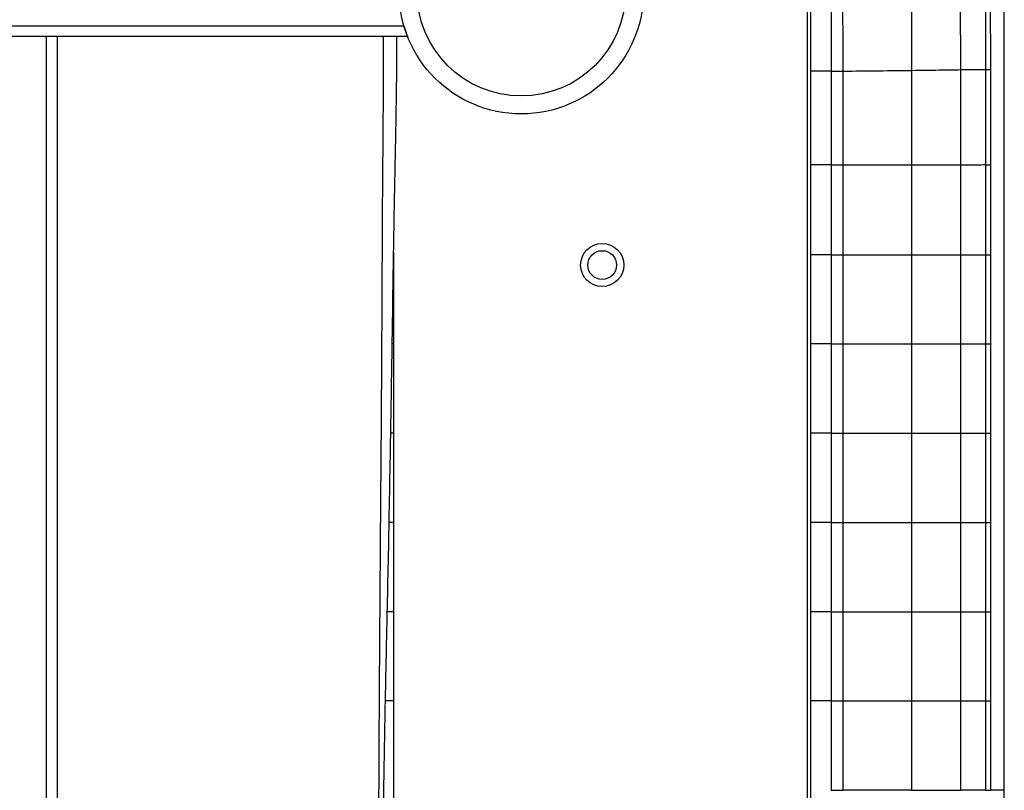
# Paper-space layout '_Bottom' of a CAD drawing. Header units: millimetres. Extents: x -908 to 908, y -619 to 155.
# Tile 13 of 14: x 635 to 908, y -222 to -8. Entities that reach past the tile are written whole.
import ezdxf

# ---------------------------------------------------------------- set-up
doc = ezdxf.new("R2010")
doc.units = ezdxf.units.MM

psp = doc.layouts.new('_Bottom')

# ---------------------------------------------------------------- linework, layer by layer
at = {"color": 7, "linetype": 'Continuous', "lineweight": 25}
for p, q in [((904.56, -21.67), (904.36, 6.92)), ((908.27, -450.75), (908.27, 6.83)), ((853.5, 0), (853.5, -466)), ((-741.35, -9.5), (741.35, -9.5)), ((742.38, -12.5), (-742.38, -12.5)), ((642, -366.5), (642, -12.5)), ((645, -12.5), (645, -366.5)), ((904.56, -48.11), (904.56, -21.67)), ((854.5, -421.78), (854.5, -22.14)), ((863.36, -22.11), (863.36, -48.17)), ((904.56, -73.14), (904.56, -48.11)), ((738.52, -72.52), (738.52, -366.5)), ((863.36, -73.14), (863.36, -97.93)), ((903.05, -73.14), (903.05, -97.93)), ((904.56, -97.94), (904.56, -73.14)), ((863.36, -97.93), (863.36, -122.72)), ((882.51, -97.93), (882.51, -122.72)), ((896.06, -97.93), (896.06, -122.72)), ((903.05, -97.93), (903.05, -122.72)), ((904.56, -122.73), (904.56, -97.94)), ((863.36, -122.72), (863.36, -147.52)), ((903.05, -122.72), (903.05, -147.52)), ((904.56, -147.52), (904.56, -122.73)), ((863.36, -147.52), (863.36, -172.32)), ((882.51, -147.52), (882.51, -172.32)), ((896.06, -147.52), (896.06, -172.32)), ((903.05, -147.52), (903.05, -172.32)), ((904.56, -172.32), (904.56, -147.52)), ((863.36, -172.32), (863.36, -197.14)), ((903.05, -172.32), (903.05, -197.14)), ((904.56, -197.14), (904.56, -172.32)), ((863.36, -197.14), (863.36, -221.96)), ((882.51, -197.13), (882.51, -221.96)), ((896.06, -197.14), (896.06, -221.96)), ((903.05, -197.14), (903.05, -221.96)), ((904.56, -221.96), (904.56, -197.14))]:
    psp.add_line(p, q, dxfattribs=at)
at = {"color": 7, "linetype": 'Continuous', "lineweight": 25, "flags": 128}
for points in [[(860.17, -22.14), (860.17, -32.14), (860.17, -40.15), (860.17, -40.82), (860.17, -48.17)], [(860.17, -48.17), (860.17, -58.17), (860.17, -65.65), (860.17, -73.14)], [(860.17, -73.14), (860.17, -83.14), (860.17, -90.53), (860.17, -97.93)], [(882.51, -73.14), (882.51, -82.71), (882.51, -90.32), (882.51, -97.93)], [(860.17, -97.93), (860.17, -107.93), (860.17, -115.33), (860.17, -122.72)], [(860.17, -122.72), (860.17, -132.72), (860.17, -140.12), (860.17, -147.52)], [(882.51, -122.72), (882.51, -132.3), (882.51, -139.91), (882.51, -147.52)], [(860.17, -147.52), (860.17, -157.52), (860.17, -164.92), (860.17, -172.32)], [(860.17, -172.32), (860.17, -182.32), (860.17, -189.73), (860.17, -197.14)], [(882.51, -172.32), (882.51, -181.9), (882.51, -189.52), (882.51, -197.13)], [(860.17, -197.14), (860.17, -207.14), (860.17, -214.55), (860.17, -221.96)], [(908.27, -221.96), (908.08, -221.96), (907.54, -221.96), (906.72, -221.96), (905.77, -221.96), (904.81, -221.96), (904.55, -221.96)]]:
    psp.add_lwpolyline(points, dxfattribs=at)
at = {"color": 7, "linetype": 'Continuous', "lineweight": 25}
for centre, radius in [((774, 0), 34), ((774, 0), 29), ((796.5, -76), 6), ((796.5, -76), 4)]:
    psp.add_circle(centre, radius, dxfattribs=at)
for points, knots in [([(882.19, 5.91), (882.35, 1.28), (882.43, -3.36), (882.51, -12.62), (882.51, -17.25), (882.51, -21.89)], [0, 0, 0, 0, 0.5, 0.5, 1, 1, 1, 1]), ([(902.81, 7.04), (902.93, 2.2), (902.99, -2.65), (903.05, -12.25), (903.05, -17), (903.05, -21.62)], [0, 0, 0, 0, 0.5, 0.5, 1, 1, 1, 1]), ([(741.35, -9.5), (741.41, -9.7), (741.47, -9.89), (741.59, -10.26), (741.65, -10.45), (741.76, -10.81), (741.82, -10.98), (741.93, -11.3), (741.99, -11.46), (742.09, -11.74), (742.14, -11.86), (742.22, -12.08), (742.26, -12.18), (742.32, -12.34), (742.34, -12.4), (742.37, -12.48), (742.38, -12.5), (742.38, -12.5)], [0, 0, 0, 0, 0.125, 0.125, 0.25, 0.25, 0.375, 0.375, 0.5, 0.5, 0.625, 0.625, 0.75, 0.75, 0.875, 0.875, 1, 1, 1, 1]), ([(732.9, -366.5), (732.93, -363.96), (732.99, -358.87), (733.13, -351.57), (733.28, -344.91), (733.42, -339.19), (733.63, -331.33), (733.92, -320.9), (734.57, -295.89), (735.17, -268), (735.58, -237.37), (735.88, -215.95), (736.27, -195.02), (736.67, -176.49), (737.03, -159.93), (737.33, -144.74), (737.62, -128.68), (737.9, -112.11), (738.16, -95.75), (738.39, -80.31), (738.57, -68.65), (738.72, -60.36), (738.83, -54.78), (738.95, -48.62), (739.09, -41.68), (739.24, -33.95), (739.36, -25.43), (739.43, -18.19), (739.45, -13.79), (739.45, -12.5)], [0, 0, 0, 0, 0.021545, 0.043077, 0.061888, 0.077978, 0.091603, 0.128486, 0.166403, 0.303588, 0.364819, 0.425943, 0.485121, 0.542203, 0.58297, 0.625485, 0.670899, 0.719069, 0.765906, 0.809543, 0.84996, 0.864665, 0.879848, 0.897218, 0.916819, 0.93866, 0.96274, 0.989052, 1, 1, 1, 1]), ([(733.58, -366.5), (733.59, -364.95), (733.63, -360.6), (733.7, -353.85), (733.78, -346.69), (733.84, -340.82), (733.88, -336.3), (733.92, -333.19), (733.93, -331.3), (733.95, -330.18), (733.95, -329.3), (733.96, -328.38), (733.97, -327.37), (733.98, -326.3), (733.99, -325.19), (734, -324.08), (734.01, -322.95), (734.02, -321.77), (734.04, -320.21), (734.05, -318.19), (734.07, -315.7), (734.09, -313.09), (734.14, -306.41), (734.21, -295.4), (734.27, -279.87), (734.31, -263.71), (734.36, -247.01), (734.41, -229.76), (734.48, -213.31), (734.57, -197.47), (734.67, -182.09), (734.78, -165.58), (734.91, -147.9), (735.04, -132.04), (735.14, -118.26), (735.21, -106.84), (735.28, -95.14), (735.33, -83.35), (735.39, -71.77), (735.44, -60.74), (735.51, -51.08), (735.59, -42.64), (735.65, -34.97), (735.69, -26.95), (735.71, -19.42), (735.7, -14.51), (735.7, -12.5)], [0, 0, 0, 0, 0.013018, 0.036661, 0.056882, 0.073413, 0.086147, 0.095071, 0.099706, 0.102116, 0.104507, 0.107115, 0.109939, 0.112976, 0.116224, 0.119237, 0.122409, 0.125735, 0.129209, 0.135574, 0.142827, 0.150198, 0.157682, 0.199316, 0.243355, 0.28919, 0.336364, 0.384919, 0.435579, 0.475935, 0.519358, 0.566096, 0.616105, 0.669341, 0.700622, 0.732903, 0.766111, 0.799678, 0.832724, 0.864223, 0.89321, 0.914664, 0.936025, 0.958371, 0.982909, 1, 1, 1, 1]), ([(863.36, -22.11), (866.83, -22.07), (870.21, -22.04), (876.63, -21.96), (879.68, -21.92), (882.51, -21.89)], [0, 0, 0, 0, 0.5, 0.5, 1, 1, 1, 1]), ([(882.51, -21.89), (885.34, -21.85), (887.88, -21.82), (892.4, -21.75), (894.37, -21.72), (896.06, -21.7)], [0, 0, 0, 0, 0.5, 0.5, 1, 1, 1, 1]), ([(882.51, -21.89), (882.51, -25.08), (882.51, -28.27), (882.51, -31.46), (882.51, -34.24), (882.51, -37.02), (882.51, -39.8), (882.51, -42.58), (882.51, -45.36), (882.51, -48.14)], [0, 0, 0, 0, 0.00957444, 0.00957444, 0.00957444, 0.01791283, 0.01791283, 0.01791283, 0.02625121, 0.02625121, 0.02625121, 0.02625121]), ([(896.06, -21.7), (897.75, -21.67), (899.17, -21.65), (901.48, -21.62), (902.38, -21.62), (903.05, -21.62)], [0, 0, 0, 0, 0.5, 0.5, 1, 1, 1, 1]), ([(903.05, -21.62), (903.42, -21.62), (904.16, -21.63), (904.57, -21.65), (904.52, -21.67), (904.51, -21.67)], [0, 0, 0, 0, 0.439507, 0.864389, 1, 1, 1, 1]), ([(860.17, -22.14), (859.46, -22.14), (858.74, -22.14), (857.38, -22.14), (856.74, -22.14), (855.67, -22.14), (855.24, -22.14), (854.65, -22.14), (854.5, -22.14), (854.5, -22.14)], [0, 0, 0, 0, 0.25, 0.25, 0.5, 0.5, 0.75, 0.75, 1, 1, 1, 1]), ([(860.17, -48.17), (859.46, -48.17), (858.74, -48.17), (857.38, -48.17), (856.74, -48.17), (855.67, -48.17), (855.24, -48.17), (854.65, -48.17), (854.5, -48.17), (854.5, -48.17)], [0, 0, 0, 0, 0.25, 0.25, 0.5, 0.5, 0.75, 0.75, 1, 1, 1, 1]), ([(863.36, -48.17), (866.83, -48.16), (870.2, -48.16), (876.62, -48.15), (879.68, -48.14), (882.51, -48.14)], [0, 0, 0, 0, 0.5, 0.5, 1, 1, 1, 1]), ([(863.36, -48.17), (863.36, -52.39), (863.36, -56.56), (863.36, -64.87), (863.36, -69.01), (863.36, -73.14)], [0, 0, 0, 0, 0.5, 0.5, 1, 1, 1, 1]), ([(882.51, -48.14), (885.34, -48.13), (887.88, -48.13), (892.4, -48.12), (894.36, -48.12), (896.06, -48.11)], [0, 0, 0, 0, 0.5, 0.5, 1, 1, 1, 1]), ([(882.51, -48.14), (882.51, -51.33), (882.51, -54.52), (882.51, -57.71), (882.51, -60.28), (882.51, -62.85), (882.51, -65.42), (882.51, -68), (882.51, -70.57), (882.51, -73.14)], [0, 0, 0, 0, 0.00957252, 0.00957252, 0.00957252, 0.01728672, 0.01728672, 0.01728672, 0.02500092, 0.02500092, 0.02500092, 0.02500092]), ([(896.06, -48.11), (897.75, -48.11), (899.16, -48.11), (901.48, -48.1), (902.38, -48.1), (903.05, -48.1)], [0, 0, 0, 0, 0.5, 0.5, 1, 1, 1, 1]), ([(903.05, -48.1), (903.42, -48.1), (904.16, -48.11), (904.57, -48.11), (904.52, -48.11), (904.51, -48.12)], [0, 0, 0, 0, 0.439396, 0.864337, 1, 1, 1, 1]), ([(860.17, -73.14), (859.46, -73.14), (858.74, -73.14), (857.38, -73.14), (856.74, -73.14), (855.67, -73.14), (855.24, -73.14), (854.65, -73.14), (854.5, -73.14), (854.5, -73.14)], [0, 0, 0, 0, 0.25, 0.25, 0.5, 0.5, 0.75, 0.75, 1, 1, 1, 1]), ([(863.36, -73.14), (866.83, -73.14), (870.2, -73.14), (876.62, -73.14), (879.68, -73.14), (882.51, -73.14)], [0, 0, 0, 0, 0.5, 0.5, 1, 1, 1, 1]), ([(882.51, -73.14), (885.34, -73.14), (887.88, -73.14), (892.4, -73.14), (894.36, -73.14), (896.06, -73.14)], [0, 0, 0, 0, 0.5, 0.5, 1, 1, 1, 1]), ([(896.06, -73.14), (897.75, -73.14), (899.16, -73.14), (901.48, -73.14), (902.38, -73.14), (903.05, -73.14)], [0, 0, 0, 0, 0.5, 0.5, 1, 1, 1, 1]), ([(903.05, -73.14), (903.42, -73.14), (904.16, -73.14), (904.57, -73.14), (904.52, -73.14), (904.51, -73.14)], [0, 0, 0, 0, 0.439376, 0.864332, 1, 1, 1, 1]), ([(738.52, -97.93), (738.5, -97.93), (738.47, -97.93), (738.23, -97.93), (738.12, -97.93)], [0, 0, 0, 0, 0.560312, 1, 1, 1, 1]), ([(860.17, -97.93), (859.46, -97.93), (858.74, -97.93), (857.38, -97.93), (856.74, -97.93), (855.67, -97.93), (855.24, -97.93), (854.65, -97.93), (854.5, -97.93), (854.5, -97.93)], [0, 0, 0, 0, 0.25, 0.25, 0.5, 0.5, 0.75, 0.75, 1, 1, 1, 1]), ([(863.36, -97.93), (866.83, -97.93), (870.2, -97.93), (876.62, -97.93), (879.68, -97.93), (882.51, -97.93)], [0, 0, 0, 0, 0.5, 0.5, 1, 1, 1, 1]), ([(882.51, -97.93), (885.34, -97.93), (887.88, -97.93), (892.4, -97.93), (894.36, -97.93), (896.06, -97.93)], [0, 0, 0, 0, 0.5, 0.5, 1, 1, 1, 1]), ([(896.06, -97.93), (897.75, -97.93), (899.16, -97.93), (901.48, -97.93), (902.38, -97.93), (903.05, -97.93)], [0, 0, 0, 0, 0.5, 0.5, 1, 1, 1, 1]), ([(903.05, -97.93), (903.42, -97.93), (904.16, -97.93), (904.57, -97.93), (904.52, -97.94), (904.51, -97.94)], [0, 0, 0, 0, 0.439375, 0.864326, 1, 1, 1, 1]), ([(738.52, -122.72), (738.49, -122.72), (738.44, -122.72), (738.15, -122.72), (737.83, -122.72), (737.72, -122.72)], [0, 0, 0, 0, 0.387966, 0.775931, 1, 1, 1, 1]), ([(860.17, -122.72), (859.46, -122.72), (858.74, -122.72), (857.38, -122.72), (856.74, -122.72), (855.67, -122.72), (855.24, -122.72), (854.65, -122.72), (854.5, -122.72), (854.5, -122.72)], [0, 0, 0, 0, 0.25, 0.25, 0.5, 0.5, 0.75, 0.75, 1, 1, 1, 1]), ([(863.36, -122.72), (866.83, -122.72), (870.2, -122.72), (876.62, -122.72), (879.68, -122.72), (882.51, -122.72)], [0, 0, 0, 0, 0.5, 0.5, 1, 1, 1, 1]), ([(882.51, -122.72), (885.34, -122.73), (887.88, -122.72), (892.4, -122.72), (894.36, -122.72), (896.06, -122.72)], [0, 0, 0, 0, 0.5, 0.5, 1, 1, 1, 1]), ([(896.06, -122.72), (897.75, -122.72), (899.16, -122.72), (901.48, -122.72), (902.38, -122.72), (903.05, -122.72)], [0, 0, 0, 0, 0.5, 0.5, 1, 1, 1, 1]), ([(903.05, -122.72), (903.42, -122.72), (904.16, -122.72), (904.57, -122.73), (904.52, -122.73), (904.51, -122.73)], [0, 0, 0, 0, 0.439382, 0.864343, 1, 1, 1, 1]), ([(738.52, -147.52), (738.49, -147.52), (738.45, -147.52), (738.07, -147.52), (737.67, -147.52), (737.34, -147.52), (737.27, -147.52)], [0, 0, 0, 0, 0.305292, 0.610584, 0.915876, 1, 1, 1, 1]), ([(860.17, -147.52), (859.46, -147.52), (858.74, -147.52), (857.38, -147.52), (856.74, -147.52), (855.67, -147.52), (855.24, -147.52), (854.65, -147.52), (854.5, -147.52), (854.5, -147.52)], [0, 0, 0, 0, 0.25, 0.25, 0.5, 0.5, 0.75, 0.75, 1, 1, 1, 1]), ([(863.36, -147.52), (866.83, -147.52), (870.2, -147.52), (876.62, -147.52), (879.68, -147.52), (882.51, -147.52)], [0, 0, 0, 0, 0.5, 0.5, 1, 1, 1, 1]), ([(882.51, -147.52), (885.34, -147.52), (887.88, -147.52), (892.4, -147.52), (894.36, -147.52), (896.06, -147.52)], [0, 0, 0, 0, 0.5, 0.5, 1, 1, 1, 1]), ([(896.06, -147.52), (897.75, -147.52), (899.16, -147.52), (901.48, -147.52), (902.38, -147.52), (903.05, -147.52)], [0, 0, 0, 0, 0.5, 0.5, 1, 1, 1, 1]), ([(903.05, -147.52), (903.42, -147.52), (904.16, -147.52), (904.57, -147.52), (904.52, -147.52), (904.51, -147.52)], [0, 0, 0, 0, 0.439375, 0.864326, 1, 1, 1, 1]), ([(738.52, -172.32), (738.49, -172.32), (738.45, -172.32), (738.08, -172.32), (737.53, -172.32), (737.01, -172.32), (736.76, -172.32)], [0, 0, 0, 0, 0.253454, 0.506908, 0.760362, 1, 1, 1, 1]), ([(860.17, -172.32), (859.46, -172.32), (858.74, -172.32), (857.38, -172.32), (856.74, -172.32), (855.67, -172.32), (855.24, -172.32), (854.65, -172.32), (854.5, -172.32), (854.5, -172.32)], [0, 0, 0, 0, 0.25, 0.25, 0.5, 0.5, 0.75, 0.75, 1, 1, 1, 1]), ([(863.36, -172.32), (866.83, -172.32), (870.2, -172.32), (876.62, -172.32), (879.68, -172.32), (882.51, -172.32)], [0, 0, 0, 0, 0.5, 0.5, 1, 1, 1, 1]), ([(882.51, -172.32), (885.34, -172.32), (887.88, -172.32), (892.4, -172.32), (894.36, -172.32), (896.06, -172.32)], [0, 0, 0, 0, 0.5, 0.5, 1, 1, 1, 1]), ([(896.06, -172.32), (897.75, -172.32), (899.16, -172.32), (901.48, -172.32), (902.38, -172.32), (903.05, -172.32)], [0, 0, 0, 0, 0.5, 0.5, 1, 1, 1, 1]), ([(903.05, -172.32), (903.42, -172.32), (904.16, -172.32), (904.57, -172.32), (904.52, -172.32), (904.51, -172.32)], [0, 0, 0, 0, 0.439381, 0.864341, 1, 1, 1, 1]), ([(738.52, -197.14), (738.49, -197.14), (738.45, -197.14), (738.08, -197.14), (737.5, -197.14), (736.88, -197.14), (736.4, -197.14), (736.24, -197.14)], [0, 0, 0, 0, 0.221164, 0.442328, 0.663492, 0.884657, 1, 1, 1, 1]), ([(860.17, -197.14), (859.46, -197.14), (858.74, -197.14), (857.38, -197.14), (856.74, -197.14), (855.67, -197.14), (855.24, -197.14), (854.65, -197.14), (854.5, -197.14), (854.5, -197.14)], [0, 0, 0, 0, 0.25, 0.25, 0.5, 0.5, 0.75, 0.75, 1, 1, 1, 1]), ([(863.36, -197.14), (866.83, -197.14), (870.2, -197.14), (876.62, -197.14), (879.68, -197.14), (882.51, -197.14)], [0, 0, 0, 0, 0.5, 0.5, 1, 1, 1, 1]), ([(882.51, -197.14), (885.34, -197.14), (887.88, -197.14), (892.4, -197.14), (894.36, -197.14), (896.06, -197.14)], [0, 0, 0, 0, 0.5, 0.5, 1, 1, 1, 1]), ([(896.06, -197.14), (897.75, -197.14), (899.16, -197.14), (901.48, -197.14), (902.38, -197.14), (903.05, -197.14)], [0, 0, 0, 0, 0.5, 0.5, 1, 1, 1, 1]), ([(903.05, -197.14), (903.42, -197.14), (904.16, -197.14), (904.57, -197.14), (904.52, -197.14), (904.51, -197.14)], [0, 0, 0, 0, 0.439375, 0.864326, 1, 1, 1, 1]), ([(882.51, -221.96), (882.5, -221.96), (882.49, -221.96), (882.46, -221.96), (882.43, -221.96), (882.35, -221.96), (882.2, -221.96), (881.89, -221.96), (881.26, -221.96), (880.71, -221.96), (879.61, -221.96), (878.86, -221.96), (876.59, -221.96), (875.02, -221.96), (870.2, -221.96), (866.83, -221.96), (863.36, -221.96)], [0, 0, 0, 0, 0.001953, 0.001953, 0.003906, 0.007813, 0.015625, 0.03125, 0.0625, 0.125, 0.125, 0.25, 0.25, 0.5, 0.5, 1, 1, 1, 1]), ([(882.51, -221.96), (885.34, -221.96), (887.88, -221.96), (891.27, -221.96), (892.32, -221.96), (893.8, -221.96), (894.28, -221.96), (894.96, -221.96), (895.3, -221.96), (895.68, -221.96), (895.87, -221.96), (895.96, -221.96), (896.01, -221.96), (896.03, -221.96), (896.04, -221.96), (896.05, -221.96), (896.06, -221.96)], [0, 0, 0, 0, 0.5, 0.5, 0.75, 0.75, 0.875, 0.875, 0.9375, 0.96875, 0.984375, 0.992188, 0.996094, 0.998047, 0.998047, 1, 1, 1, 1]), ([(903.05, -221.96), (902.38, -221.96), (901.48, -221.96), (899.16, -221.96), (897.75, -221.96), (896.06, -221.96)], [0, 0, 0, 0, 0.5, 0.5, 1, 1, 1, 1]), ([(903.05, -221.96), (903.42, -221.96), (904.16, -221.96), (904.57, -221.96), (904.52, -221.96), (904.51, -221.96)], [0, 0, 0, 0, 0.439378, 0.864334, 1, 1, 1, 1])]:
    psp.add_open_spline(points, degree=3, knots=knots, dxfattribs=at)
for points in [[(895.76, 6.68), (896.06, -2.81), (896.06, -12.5), (896.06, -21.7)], [(863.06, 5.03), (863.37, -3.76), (863.36, -13.12), (863.36, -22.11)], [(854.5, -22.14), (854.5, -15.09), (854.5, -8.05), (854.5, -1)], [(860.17, -0.98), (860.17, -8.03), (860.17, -15.09), (860.17, -22.14)], [(896.06, -21.7), (896.06, -30.89), (896.06, -39.62), (896.06, -48.11)], [(903.05, -21.62), (903.05, -30.85), (903.05, -39.6), (903.05, -48.1)], [(860.17, -22.14), (861.24, -22.13), (862.31, -22.12), (863.36, -22.11)], [(860.17, -48.17), (861.24, -48.17), (862.31, -48.17), (863.36, -48.17)], [(896.06, -48.11), (896.06, -56.61), (896.06, -64.87), (896.06, -73.14)], [(903.05, -48.1), (903.05, -56.61), (903.05, -64.87), (903.05, -73.14)], [(860.17, -73.14), (861.24, -73.14), (862.31, -73.14), (863.36, -73.14)], [(896.06, -73.14), (896.06, -81.4), (896.06, -89.67), (896.06, -97.93)], [(860.17, -97.93), (861.24, -97.93), (862.31, -97.93), (863.36, -97.93)], [(860.17, -122.72), (861.24, -122.72), (862.31, -122.72), (863.36, -122.72)], [(896.06, -122.72), (896.06, -130.99), (896.06, -139.25), (896.06, -147.52)], [(860.17, -147.52), (861.24, -147.52), (862.31, -147.52), (863.36, -147.52)], [(860.17, -172.32), (861.24, -172.32), (862.31, -172.32), (863.36, -172.32)], [(896.06, -172.32), (896.06, -180.59), (896.06, -188.86), (896.06, -197.14)], [(860.17, -197.14), (861.24, -197.14), (862.31, -197.14), (863.36, -197.14)], [(860.17, -221.96), (861.24, -221.96), (862.31, -221.96), (863.36, -221.96)]]:
    psp.add_open_spline(points, degree=3, dxfattribs=at)

doc.saveas('drawing.dxf')
